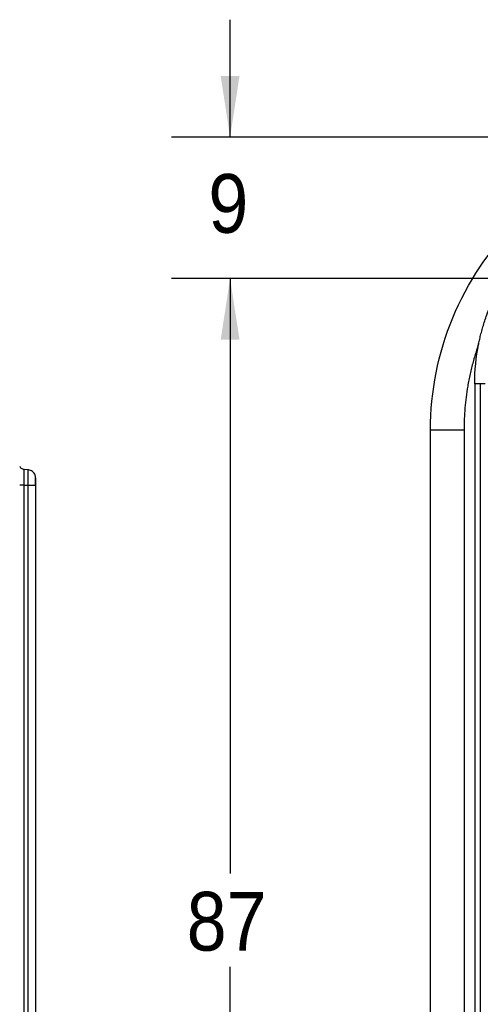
# Model space of a CAD drawing. Extents: x 3 to 428, y 3 to 275.
# Tile 29 of 42: x 262 to 287, y 152 to 205. Entities that reach past the tile are written whole.
import ezdxf

# ---------------------------------------------------------------- set-up
doc = ezdxf.new("R2010")
doc.units = 0
doc.linetypes.add('SLD-SOLID', pattern=[0])
doc.layers.get('0').update_dxf_attribs({"linetype": 'CONTINUOUS'})
doc.layers.add('DIMENSION', color=7, linetype='SLD-SOLID')
doc.styles.add('SLDTEXTSTYLE1', font='Gothic.ttf', dxfattribs={"width": 0.913})
doc.dimstyles.new('SLDDIMSTYLE1', dxfattribs={"dimtxt": 3.175, "dimasz": 3.302, "dimexe": 0, "dimexo": 0.0625, "dimgap": 0.79375, "dimtad": 0, "dimtih": 1, "dimtoh": 1, "dimdec": 0, "dimlfac": 1.142857, "dimrnd": 1e-09, "dimzin": 12, "dimdsep": 46, "dimtxsty": 'SLDTEXTSTYLE1', "dimsah": 1, "dimcen": 0.09, "dimadec": 0, "dimazin": 0, "dimtfac": 1, "dimtdec": 3, "dimtofl": 0, "dimtmove": 0, "dimatfit": 3, "dimfxl": 1, "dimtolj": 1, "dimtzin": 12, "dimarcsym": 0})
doc.dimstyles.new('SLDDIMSTYLE2', dxfattribs={"dimtxt": 3.175, "dimasz": 3.302, "dimexe": 0, "dimexo": 0.0625, "dimgap": 0.79375, "dimtad": 0, "dimtih": 1, "dimtoh": 1, "dimdec": 0, "dimlfac": 1.142857, "dimrnd": 1e-09, "dimzin": 12, "dimdsep": 46, "dimtxsty": 'SLDTEXTSTYLE1', "dimsah": 1, "dimcen": 0.09, "dimadec": 0, "dimazin": 0, "dimtfac": 1, "dimtdec": 0, "dimtofl": 0, "dimtmove": 0, "dimatfit": 3, "dimfxl": 1, "dimtolj": 1, "dimtzin": 12, "dimarcsym": 0})
doc.dimstyles.new('SLDDIMSTYLE3', dxfattribs={"dimtxt": 3.175, "dimasz": 3.302, "dimexe": 0, "dimexo": 0.0625, "dimgap": 0.79375, "dimtad": 0, "dimtih": 1, "dimtoh": 1, "dimdec": 0, "dimlfac": 1.142857, "dimrnd": 1e-09, "dimzin": 12, "dimdsep": 46, "dimtxsty": 'SLDTEXTSTYLE1', "dimsah": 1, "dimcen": 0.09, "dimadec": 0, "dimazin": 0, "dimtfac": 1, "dimtdec": 0, "dimtmove": 0, "dimatfit": 3, "dimfxl": 1, "dimtolj": 1, "dimtzin": 12, "dimarcsym": 0})

# ---------------------------------------------------------------- blocks, each defined once
blk = doc.blocks.new('_D_5')
at = {"layer": 'DIMENSION'}
for p, q in [((293.852, 190.888), (270.556, 190.888)), ((273.731, 190.888), (273.731, 158.728)), ((273.731, 115.165), (273.731, 153.688)), ((293.852, 115.165), (270.556, 115.165))]:
    blk.add_line(p, q, dxfattribs=at)
for points in [[(273.731, 190.888), (273.223, 187.586), (274.239, 187.586)], [(273.731, 115.165), (274.239, 118.467), (273.223, 118.467)]]:
    blk.add_solid(points, dxfattribs=at)
at = {"layer": 'DIMENSION', "insert": (271.385, 157.744), "char_height": 3.175, "attachment_point": 1, "style": 'SLDTEXTSTYLE1'}
blk.add_mtext('87', dxfattribs=at)
blk = doc.blocks.new('_D_8')
at = {"layer": 'DIMENSION'}
for p, q in [((292.199, 170.543), (292.199, 93.039)), ((284.561, 122.068), (284.561, 93.039)), ((284.561, 96.214), (278.49, 96.214)), ((292.199, 96.214), (284.561, 96.214))]:
    blk.add_line(p, q, dxfattribs=at)
for points in [[(284.561, 96.214), (287.863, 95.706), (287.863, 96.722)], [(292.199, 96.214), (288.897, 96.722), (288.897, 95.706)]]:
    blk.add_solid(points, dxfattribs=at)
at = {"layer": 'DIMENSION', "insert": (276.144, 97.75), "char_height": 3.175, "attachment_point": 1, "style": 'SLDTEXTSTYLE1'}
blk.add_mtext('9', dxfattribs=at)
blk = doc.blocks.new('_D_10')
at = {"layer": 'DIMENSION'}
for p, q in [((273.731, 198.527), (273.731, 204.877)), ((299.102, 198.527), (270.556, 198.527)), ((293.852, 190.888), (270.556, 190.888)), ((273.731, 190.888), (273.731, 184.538))]:
    blk.add_line(p, q, dxfattribs=at)
for points in [[(273.731, 198.527), (274.239, 201.829), (273.223, 201.829)], [(273.731, 190.888), (273.223, 187.586), (274.239, 187.586)]]:
    blk.add_solid(points, dxfattribs=at)
at = {"layer": 'DIMENSION', "insert": (272.558, 196.536), "char_height": 3.175, "attachment_point": 1, "style": 'SLDTEXTSTYLE1'}
blk.add_mtext('9', dxfattribs=at)

msp = doc.modelspace()

# ---------------------------------------------------------------- linework, layer by layer
at = {"color": 7, "linetype": 'SLD-SOLID'}
for p, q in [((287.2527, 185.201), (286.9493, 185.201)), ((286.9493, 185.201), (286.9493, 132.0269)), ((287.5208, 185.201), (287.2527, 185.201)), ((284.5609, 182.7156), (286.3721, 182.7156)), ((284.5609, 132.0269), (284.5609, 182.7156)), ((262.3679, 180.7392), (262.3675, 180.7369)), ((262.3679, 180.739), (262.3676, 180.7367)), ((262.8273, 180.5478), (262.5902, 180.5685)), ((262.8285, 180.5477), (262.8273, 180.5478)), ((262.5913, 179.7144), (262.8273, 179.7144)), ((262.8273, 124.5893), (262.8273, 179.7144)), ((262.8273, 179.7144), (263.2267, 179.7144)), ((263.2267, 124.5894), (263.2267, 179.7144))]:
    msp.add_line(p, q, dxfattribs=at)
at = {"color": 8, "linetype": 'SLD-SOLID'}
for p, q in [((287.2527, 185.201), (287.2527, 132.0269)), ((286.3721, 182.7156), (286.3721, 132.0269)), ((262.8273, 179.7144), (262.8273, 180.5478)), ((262.5913, 179.7144), (262.5913, 139.2004))]:
    msp.add_line(p, q, dxfattribs=at)
at = {"color": 7, "linetype": 'SLD-SOLID'}
for points in [[(284.5609, 182.7156), (284.5609, 184.7854), (285.3842, 188.9236), (288.9006, 194.1871), (294.1641, 197.7036), (298.3023, 198.5269), (300.3721, 198.5269)], [(286.9493, 185.201), (286.9493, 185.9236), (287.0211, 186.6462), (287.1634, 187.3547)]]:
    msp.add_open_spline(points, degree=3, dxfattribs=at)
for points, knots in [([(287.1634, 187.3547), (287.1819, 187.4434), (287.2202, 187.6268), (287.2893, 187.9088), (287.3707, 188.2068), (287.4667, 188.52), (287.6258, 188.9858), (287.8688, 189.5899), (288.2357, 190.3361), (288.6854, 191.0975), (289.3139, 191.9855), (290.173, 192.9602), (291.3487, 193.9881), (292.4926, 194.7249), (293.4964, 195.2177), (294.1544, 195.4832), (294.736, 195.6766), (295.2322, 195.8163), (295.5666, 195.8884), (295.733, 195.9243)], [0, 0, 0, 0, 0.0211915, 0.0438337, 0.0679255, 0.0934659, 0.1204534, 0.1830817, 0.2456802, 0.3148356, 0.3897754, 0.4999312, 0.6179726, 0.7541435, 0.816791, 0.8794691, 0.9199849, 0.9601631, 1, 1, 1, 1]), ([(287.1634, 187.3547), (287.1269, 187.2481), (287.0538, 187.0349), (286.954, 186.7121), (286.8616, 186.3873), (286.7771, 186.0602), (286.7004, 185.7309), (286.6315, 185.3995), (286.5554, 184.9831), (286.4804, 184.4813), (286.4183, 183.8937), (286.3794, 183.3051), (286.3745, 182.9121), (286.3721, 182.7156)], [0, 0, 0, 0, 0.0715129, 0.1429552, 0.2143684, 0.2857937, 0.3572727, 0.4288465, 0.5005563, 0.6258404, 0.7506938, 0.8753391, 1, 1, 1, 1]), ([(262.5935, 180.5682), (262.5702, 180.5719), (262.5222, 180.5795), (262.4564, 180.616), (262.4004, 180.6695), (262.3787, 180.716), (262.3679, 180.7391)], [0, 0, 0, 0, 0.2350689, 0.4864718, 0.7450617, 1, 1, 1, 1]), ([(263.1997, 180.2633), (263.1817, 180.3018), (263.1455, 180.3793), (263.0522, 180.4684), (262.9425, 180.5293), (262.8625, 180.5419), (262.8238, 180.5481)], [0, 0, 0, 0, 0.254946, 0.5135321, 0.7649336, 1, 1, 1, 1]), ([(263.1997, 180.2632), (263.1817, 180.3018), (263.1455, 180.3793), (263.0522, 180.4684), (262.9425, 180.5293), (262.8625, 180.5419), (262.8238, 180.5481)], [0, 0, 0, 0, 0.2549415, 0.5135269, 0.7649319, 1, 1, 1, 1]), ([(263.2203, 179.7144), (263.2191, 179.7782), (263.2167, 179.9084), (263.2119, 180.0851), (263.2063, 180.2209), (263.2019, 180.249), (263.1997, 180.2633)], [0, 0, 0, 0, 0.2359637, 0.4812891, 0.735976, 1, 1, 1, 1]), ([(263.2267, 179.7144), (263.2267, 179.7667), (263.2267, 179.8714), (263.2267, 180.0031), (263.2267, 180.0945), (263.2267, 180.1058), (263.2267, 180.1113)], [0, 0, 0, 0, 0.2511769, 0.5023963, 0.7535848, 1, 1, 1, 1])]:
    msp.add_open_spline(points, degree=3, knots=knots, dxfattribs=at)
at = {"color": 8, "linetype": 'SLD-SOLID'}
for points, knots in [([(262.5913, 180.5684), (262.5913, 180.5684), (262.5913, 180.589), (262.5913, 180.5144), (262.5913, 180.3365), (262.5913, 180.0491), (262.5913, 179.826), (262.5913, 179.7144)], [0, 0, 0, 0, 0.0002115, 0.2501575, 0.5001041, 0.7500528, 1, 1, 1, 1]), ([(262.5913, 179.7144), (262.5592, 179.7144), (262.495, 179.7144), (262.4173, 179.7144), (262.369, 179.7144), (262.3626, 179.7144), (262.3604, 179.7144)], [0, 0, 0, 0, 0.2844906, 0.568974, 0.853448, 1, 1, 1, 1])]:
    msp.add_open_spline(points, degree=3, knots=knots, dxfattribs=at)

# ---------------------------------------------------------------- dimensions: what is measured, and where the dimension line sits
at = {"layer": 'DIMENSION'}
for base, p2, dimstyle, picture, middle in [((273.7314, 198.5269), (300.3721, 198.5269), 'SLDDIMSTYLE3', '_D_10', (273.7314, 195.0008)), ((273.7314, 115.1653), (295.1221, 115.1653), 'SLDDIMSTYLE2', '_D_5', (273.7314, 156.2081))]:
    dim = msp.add_linear_dim(base=base, p1=(295.1221, 190.8885), p2=p2, angle=90, dimstyle=dimstyle, dxfattribs=at)
    dim.commit()
    dim.dimension.update_dxf_attribs({"geometry": picture, "text_midpoint": middle, "dimtype": 160})
dim = msp.add_linear_dim(base=(284.5609, 96.2144), p1=(292.1993, 171.8131), p2=(284.5609, 123.3381), dimstyle='SLDDIMSTYLE1', dxfattribs=at)
dim.commit()
dim.dimension.update_dxf_attribs({"geometry": '_D_8', "text_midpoint": (277.3173, 96.2144), "dimtype": 160})

doc.saveas('drawing.dxf')
